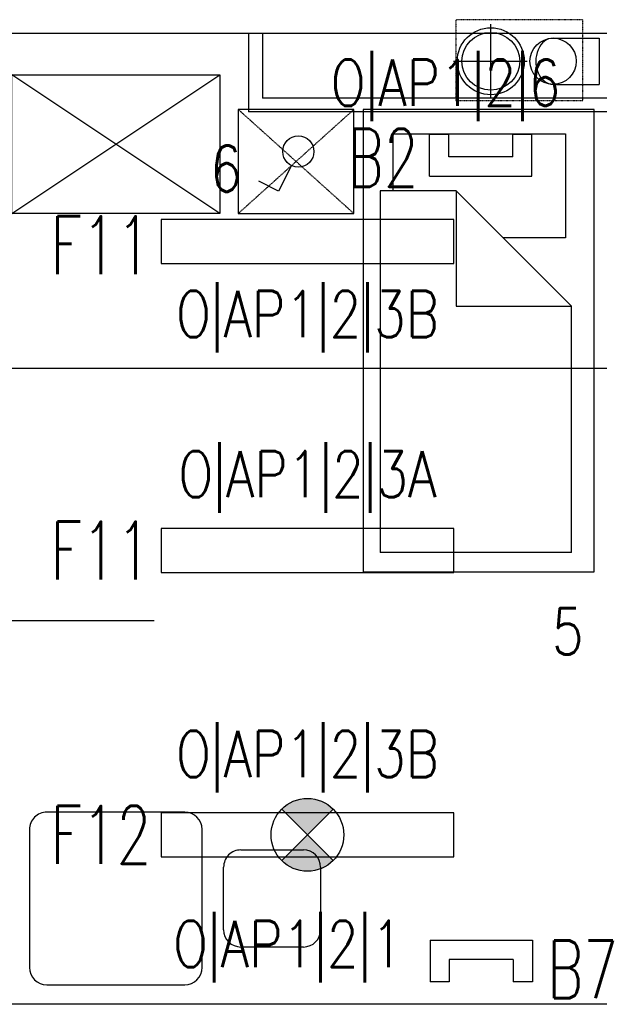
# Model space of a CAD drawing. Header units: inches. Extents: x -281236 to -70395, y 38777 to 102341.
# Tile 76 of 244: x -142724 to -142473, y 49860 to 50286. Entities that reach past the tile are written whole.
import ezdxf
from ezdxf.enums import TextEntityAlignment as Align

# ---------------------------------------------------------------- set-up
doc = ezdxf.new("R2010")
doc.units = ezdxf.units.IN
doc.header["$MEASUREMENT"] = 0
doc.linetypes.add('DASHED2', pattern=[0.375, 0.25, -0.125])
doc.layers.get('0').update_dxf_attribs({"color": 101})
for name, color, linetype in [('E-90', 6, 'Continuous'), ('E35', 6, 'Continuous'), ('Ins-went', 141, 'Continuous'), ('m-went-nawiew', 152, 'Continuous'), ('Sc-gk', 120, 'Continuous'), ('W-otwor-strop', 126, 'Continuous'), ('Wyp-meble', 155, 'Continuous')]:
    doc.layers.add(name, color=color, linetype=linetype)
doc.styles.add('ROMANS', font='romans', dxfattribs={"width": 0.85})

# ---------------------------------------------------------------- blocks, each defined once
blk = doc.blocks.new('loz033')
blk.add_lwpolyline([(0, 200), (100, 200), (100, 0), (0, 0)], close=True)
for points in [[(86.95023490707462, 164.8447571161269), (86.95023490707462, 189.432731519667), (12.36357108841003, 189.432731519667), (12.36357108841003, 144.4367480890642), (39.3564732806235, 144.4367480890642)], [(9.764482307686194, 114.8447571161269), (59.76448230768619, 164.8447571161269)], [(59.76448230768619, 164.8447571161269), (59.76448230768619, 114.8447571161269), (9.764482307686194, 114.8447571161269)], [(59.76448230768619, 164.8447571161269), (92.63855321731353, 164.8447571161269), (92.63855321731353, 8.301362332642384)], [(9.764482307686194, 8.301362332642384), (9.764482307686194, 114.8447571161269)], [(9.764482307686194, 8.301362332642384), (92.63855321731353, 8.301362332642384)]]:
    blk.add_lwpolyline(points)
blk = doc.blocks.new('_szafka_nocna')
blk.add_lwpolyline([(-25, 0), (25, 0), (25, -45), (-25, -45)], close=True)
at = {"linetype": 'DASHED2'}
for points in [[(25, 0), (-25, -45)], [(-25, 0), (25, -45)]]:
    blk.add_lwpolyline(points, dxfattribs=at)
blk = doc.blocks.new('_0630_szafa_1os')
blk.add_lwpolyline([(-90.00000000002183, 0), (-90.00000000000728, -60), (-7.275957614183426e-12, -60), (0, 0)], close=True)
for points in [[(-90.00000000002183, 0), (-7.275957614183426e-12, -60)], [(0, 0), (-90.00000000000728, -60)]]:
    blk.add_lwpolyline(points)
blk = doc.blocks.new('_0630_stolik_wyposazenie')
for p, q in [((-7.466666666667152, 37.33333333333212), (-67.19999999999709, 37.33333333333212)), ((-74.66666666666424, 29.86666666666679), (-74.66666666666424, -29.86666666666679)), ((0, -29.86666666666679), (0, 29.86666666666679)), ((-118.5333333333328, 21), (-91.46666666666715, 21)), ((-126, -13.53333333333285), (-126, 13.53333333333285)), ((-84, 13.53333333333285), (-84, -13.53333333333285)), ((-91.46666666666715, -21), (-118.5333333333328, -21)), ((-67.19999999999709, -37.33333333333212), (-7.466666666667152, -37.33333333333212))]:
    blk.add_line(p, q)
for centre, start, end in [((-67.19999999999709, 29.86666666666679), 90, 180), ((-7.466666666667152, 29.86666666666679), 0, 90), ((-118.5333333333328, 13.53333333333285), 90, 180), ((-91.46666666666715, 13.53333333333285), 0, 90), ((-118.5333333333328, -13.53333333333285), 180, 270), ((-91.46666666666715, -13.53333333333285), 270, 0), ((-67.19999999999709, -29.86666666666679), 180, 270), ((-7.466666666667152, -29.86666666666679), 270, 0)]:
    blk.add_arc(centre, 7.466666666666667, start, end)

msp = doc.modelspace()

# ---------------------------------------------------------------- hatches: boundary and pattern name
at = {"layer": 'E35'}
h = msp.add_hatch(color=256, dxfattribs=at)
edge = h.paths.add_edge_path()
edge.add_line((-142599.6852218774, 49933.00116343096), (-142610.8221536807, 49944.13809523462))
edge.add_ellipse((-142599.6852218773, 49933.00116343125), major_axis=(11.1369318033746, -11.13693180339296), ratio=1, start_angle=90.00000000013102, end_angle=180.0000000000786, ccw=False)
edge.add_line((-142588.5482900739, 49944.13809523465), (-142599.6852218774, 49933.00116343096))
edge = h.paths.add_edge_path()
edge.add_line((-142610.822153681, 49921.86423162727), (-142599.6852218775, 49933.00116343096))
edge.add_line((-142599.6852218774, 49933.00116343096), (-142588.5482900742, 49921.8642316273))
edge.add_ellipse((-142599.6852218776, 49933.00116343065), major_axis=(11.13693180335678, -11.13693180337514), ratio=1, start_angle=-89.99999999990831, end_angle=1.1789325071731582e-10, ccw=False)

# ---------------------------------------------------------------- linework, layer by layer
for p, q in [((-142546.8108869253, 50218.00270782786), (-142546.8108869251, 50235.90262127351)), ((-142538.5362450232, 50235.90262127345), (-142546.8108869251, 50235.9026212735)), ((-142538.5362450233, 50226.27734972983), (-142538.5362450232, 50235.90262127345)), ((-142510.8379291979, 50226.27734972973), (-142510.8379291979, 50235.90262127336)), ((-142502.563287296, 50235.90262127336), (-142510.8379291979, 50235.90262127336)), ((-142502.563287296, 50218.00270782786), (-142502.563287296, 50235.90262127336)), ((-142510.8379291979, 50226.27734972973), (-142538.5362450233, 50226.27734972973)), ((-142606.644640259, 50222.54219834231), (-142612.1705130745, 50211.5064922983)), ((-142546.8108869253, 50218.00270782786), (-142502.563287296, 50218.00270782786)), ((-142612.1705130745, 50211.5064922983), (-142620.7061801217, 50215.78052880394)), ((-142859.9651300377, 50134.86810784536), (-142444.0052938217, 50134.86810784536)), ((-142859.9651300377, 50025.7412823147), (-142666.0094854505, 50025.7412823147)), ((-142588.5482900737, 49944.13809523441), (-142610.8221536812, 49921.86423162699)), ((-142588.548290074, 49921.86423162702), (-142610.8221536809, 49944.13809523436)), ((-142546.5952206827, 49887.38920955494), (-142502.3476210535, 49887.38920955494)), ((-142546.5952206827, 49887.38920955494), (-142546.5952206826, 49869.48929610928)), ((-142502.3476210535, 49887.38920955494), (-142502.3476210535, 49869.48929610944)), ((-142510.6222629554, 49879.11456765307), (-142538.3205787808, 49879.11456765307)), ((-142538.3205787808, 49879.11456765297), (-142538.3205787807, 49869.48929610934)), ((-142510.6222629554, 49879.11456765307), (-142510.6222629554, 49869.48929610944)), ((-142538.3205787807, 49869.48929610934), (-142546.5952206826, 49869.48929610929)), ((-142502.3476210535, 49869.48929610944), (-142510.6222629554, 49869.48929610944))]:
    msp.add_line(p, q, dxfattribs=at)
for points in [[(-142662.9852218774, 50180.20818861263), (-142536.3852218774, 50180.20818861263), (-142536.3852218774, 50199.20818861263), (-142662.9852218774, 50199.20818861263)], [(-142662.9852218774, 50046.50116343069), (-142536.3852218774, 50046.50116343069), (-142536.3852218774, 50065.50116343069), (-142662.9852218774, 50065.50116343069)], [(-142662.9852218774, 49923.50116343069), (-142536.3852218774, 49923.50116343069), (-142536.3852218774, 49942.50116343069), (-142662.9852218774, 49942.50116343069)]]:
    msp.add_lwpolyline(points, close=True, dxfattribs=at)
for centre, radius in [((-142603.6224400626, 50228.57782639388), 6.750000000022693), ((-142599.6852218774, 49933.00116343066), 15.74999999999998)]:
    msp.add_circle(centre, radius, dxfattribs=at)
at = {"layer": 'Ins-went'}
for p, q in [((-142520.5359131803, 50283.62818297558), (-142520.5359131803, 50251.62818297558)), ((-142493.3815975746, 50277.62818297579), (-142473.3815975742, 50277.62818297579)), ((-142473.3815975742, 50277.62818297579), (-142473.3815975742, 50257.62818297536)), ((-142536.5359131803, 50267.62818297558), (-142504.5359131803, 50267.62818297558)), ((-142493.3815975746, 50257.62818297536), (-142473.3815975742, 50257.62818297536))]:
    msp.add_line(p, q, dxfattribs=at)
for centre, radius in [((-142520.3475516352, 50267.62818297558), 14.5), ((-142493.3815975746, 50267.62818297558), 10.00000000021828)]:
    msp.add_circle(centre, radius, dxfattribs=at)
msp.add_ellipse((-142493.3815975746, 50267.62818297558), major_axis=(-1.224646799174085e-15, -10.00000000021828), ratio=0.75, start_param=3.141592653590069, end_param=6.283185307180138, dxfattribs=at)
at = {"layer": 'm-went-nawiew'}
msp.add_circle((-142520.3475516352, 50267.62818297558), 12.5, dxfattribs=at)
at = {"layer": 'Sc-gk'}
for p, q in [((-142235.634936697, 50279.69908337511), (-142732.6279081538, 50279.69908337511)), ((-142625.1939997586, 50279.69908337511), (-142625.1939997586, 50245.69908337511)), ((-142619.1939997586, 50279.6990833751), (-142619.1939997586, 50251.69908337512)), ((-142468.1939997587, 50251.69908337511), (-142619.1939997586, 50251.69908337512)), ((-142468.1939997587, 50245.69908337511), (-142625.1939997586, 50245.69908337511)), ((-142232.8290992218, 49859.69908342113), (-142729.826838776, 49859.69908342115))]:
    msp.add_line(p, q, dxfattribs=at)
at = {"layer": 'W-otwor-strop', "linetype": 'DASHED2', "ltscale": 0.3}
msp.add_lwpolyline([(-142480.4819035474, 50250.62818297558), (-142480.4819035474, 50285.62818297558), (-142535.4819035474, 50285.62818297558), (-142535.4819035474, 50250.62818297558)], close=True, dxfattribs=at)

# ---------------------------------------------------------------- block references
at = {"layer": 'Wyp-meble', "xscale": -1, "rotation": 180}
for name, p in [('_0630_szafa_1os', (-142637.6187990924, 50201.79029954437)), ('_szafka_nocna', (-142604.6187990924, 50201.79029954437))]:
    msp.add_blockref(name, p, dxfattribs=at)
at = {"layer": 'Wyp-meble', "xscale": -1}
msp.add_blockref('loz033', (-142475.6274835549, 50046.79029954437), dxfattribs=at)
at = {"layer": 'Wyp-meble', "rotation": 180}
msp.add_blockref('_0630_stolik_wyposazenie', (-142719.9679135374, 49905.48484372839), dxfattribs=at)

# ---------------------------------------------------------------- texts
at = {"layer": 'E-90', "style": 'ROMANS', "width": 0.8}
for s, rotation, p in [('O|AP1|2|6', 3.335053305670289e-09, (-142539.931999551, 50256.91398033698)), ('6', 3.335053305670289e-09, (-142634.9537900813, 50221.15245466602)), ('O|AP1|2|3B', 359.9999999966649, (-142599.6852218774, 50156.83763628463)), ('O|AP1|2|3A', 359.9999999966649, (-142599.6852218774, 50087.59745391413)), ('5', 3.335053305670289e-09, (-142487.0207553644, 50021.02358178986)), ('O|AP1|2|3B', 359.9999999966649, (-142599.6852218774, 49966.57178336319)), ('O|AP1|2|1', 3.335053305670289e-09, (-142608.0989000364, 49884.40690206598))]:
    msp.add_text(s, height=20, rotation=rotation, dxfattribs=at).set_placement(p, align=Align.MIDDLE)
at = {"layer": 'E35', "style": 'ROMANS', "width": 0.7}
for s, p in [('B2', (-142567.0124982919, 50225.87649136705)), ('F11', (-142689.0511383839, 50188.11404786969)), ('F11', (-142689.0511383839, 50056.00116343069)), ('F12', (-142689.0511383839, 49933.00116343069)), ('B7', (-142480.6162657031, 49874.83944820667))]:
    msp.add_text(s, height=25, dxfattribs=at).set_placement(p, align=Align.MIDDLE)

doc.saveas('drawing.dxf')
